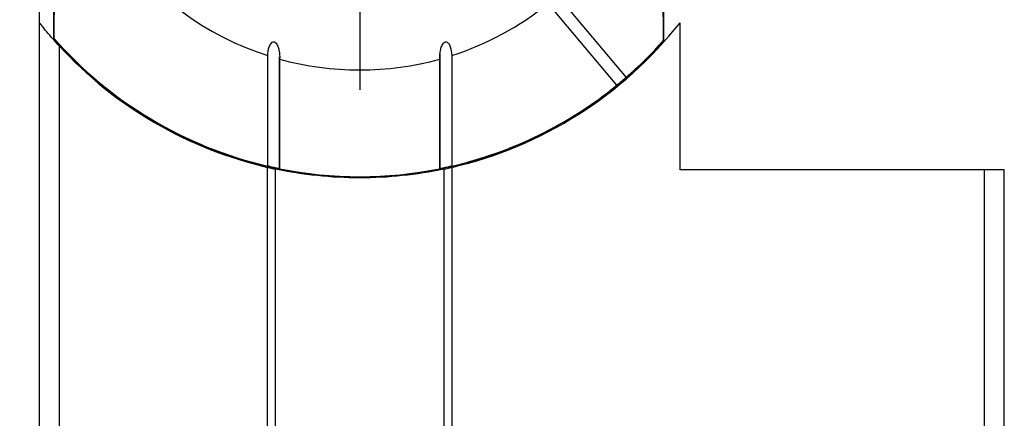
# Model space of a CAD drawing. Header units: millimetres. Extents: x 6 to 273, y 6 to 210.
# Tile 10 of 47: x 118 to 143, y 100 to 110. Entities that reach past the tile are written whole.
import ezdxf

# ---------------------------------------------------------------- set-up
doc = ezdxf.new("R2010")
doc.units = ezdxf.units.MM
doc.linetypes.add('SLD-Center', pattern=[19.05, 15.24, -1.27, 1.27, -1.27])
doc.linetypes.add('SLD-Solid', pattern=[0])
doc.layers.add('CENTER', color=40, linetype='SLD-Center')
doc.layers.add('DIMENSIONS', color=140, linetype='SLD-Solid', lineweight=25)
doc.styles.add('SLDTEXTSTYLE0', font='VERDANA.TTF')
doc.dimstyles.new('SLDDIMSTYLE0', dxfattribs={"dimtxt": 2.158008, "dimasz": 3.302, "dimexe": 0, "dimexo": 0.0625, "dimgap": 0.539502, "dimtad": 0, "dimtih": 1, "dimtoh": 1, "dimrnd": 1e-09, "dimzin": 4, "dimdsep": 46, "dimtxsty": 'SLDTEXTSTYLE0', "dimsah": 1, "dimcen": 0.09, "dimadec": 0, "dimazin": 1, "dimtfac": 1, "dimtofl": 0, "dimtmove": 0, "dimatfit": 3, "dimfxl": 0, "dimfrac": 2, "dimtolj": 1, "dimtzin": 12, "dimarcsym": 0})
doc.dimstyles.new('SLDDIMSTYLE3', dxfattribs={"dimtxt": 2.158008, "dimasz": 3.302, "dimexe": 0, "dimexo": 0.0625, "dimgap": 0.539502, "dimtad": 0, "dimtih": 1, "dimtoh": 1, "dimrnd": 1e-09, "dimzin": 12, "dimdsep": 46, "dimtxsty": 'SLDTEXTSTYLE0', "dimsah": 1, "dimcen": 0.09, "dimadec": 0, "dimazin": 3, "dimtfac": 1, "dimtmove": 0, "dimatfit": 0, "dimfxl": 0, "dimfrac": 2, "dimtolj": 1, "dimtzin": 12, "dimarcsym": 0})

# ---------------------------------------------------------------- blocks, each defined once
blk = doc.blocks.new('_D_6')
at = {"layer": 'DIMENSIONS'}
for p, q in [((95.078, 136.831), (94.354, 136.831)), ((94.354, 136.831), (94.354, 133.402)), ((101.491, 136.831), (102.216, 136.831)), ((102.216, 136.831), (102.216, 133.402)), ((104.39, 134.813), (107.233, 134.813)), ((107.233, 134.813), (107.233, 128.067)), ((94.354, 133.402), (95.078, 133.402)), ((102.216, 133.402), (101.491, 133.402)), ((118.196, 128.067), (104.058, 128.067)), ((117.698, 116.567), (104.058, 116.567)), ((107.233, 116.567), (107.233, 110.217))]:
    blk.add_line(p, q, dxfattribs=at)
for points in [[(107.233, 128.067), (107.741, 131.369), (106.725, 131.369)], [(107.233, 116.567), (106.725, 113.265), (107.741, 113.265)]]:
    blk.add_solid(points, dxfattribs=at)
at = {"layer": 'DIMENSIONS', "char_height": 2.1167, "attachment_point": 1, "style": 'SLDTEXTSTYLE0'}
for s, insert in [('11.5', (95.078, 140.003)), ('0.45', (95.078, 136.09)), ('TYP.', (95.182, 132.177))]:
    blk.add_mtext(s, dxfattribs=dict(at, insert=insert))
blk = doc.blocks.new('_D_7')
at = {"layer": 'DIMENSIONS'}
for p, q in [((117.698, 116.567), (104.058, 116.567)), ((107.233, 116.567), (107.233, 105.728)), ((104.027, 101.815), (103.302, 101.815)), ((103.302, 101.815), (103.302, 98.385)), ((110.439, 101.815), (111.164, 101.815)), ((111.164, 101.815), (111.164, 98.385)), ((103.302, 98.385), (104.027, 98.385)), ((111.164, 98.385), (110.439, 98.385)), ((107.233, 89.567), (107.233, 97.902)), ((117.698, 89.567), (104.058, 89.567))]:
    blk.add_line(p, q, dxfattribs=at)
for points in [[(107.233, 116.567), (106.725, 113.265), (107.741, 113.265)], [(107.233, 89.567), (107.741, 92.869), (106.725, 92.869)]]:
    blk.add_solid(points, dxfattribs=at)
at = {"layer": 'DIMENSIONS', "char_height": 2.1167, "attachment_point": 1, "style": 'SLDTEXTSTYLE0'}
for s, insert in [('27.0', (104.027, 104.986)), ('1.06', (104.027, 101.073))]:
    blk.add_mtext(s, dxfattribs=dict(at, insert=insert))
blk = doc.blocks.new('SW_CENTERMARKSYMBOL_0')
at = {"layer": 'CENTER', "color": 0}
for p, q in [((0, 5.08), (0, 7.9985)), ((0, 0), (0, 2.54)), ((-5.08, 0), (-7.9985, 0)), ((0, 0), (-2.54, 0)), ((0, 0), (0, -2.54)), ((0, 0), (2.54, 0)), ((5.08, 0), (7.9985, 0)), ((0, -5.08), (0, -7.9985))]:
    blk.add_line(p, q, dxfattribs=at)

msp = doc.modelspace()

# ---------------------------------------------------------------- linework, layer by layer
for p, q in [((119.316, 123.276), (119.316, 109.858)), ((134.566, 109.801), (134.566, 123.332)), ((118.966, 110.239), (118.966, 122.895)), ((133.388, 108.68), (131.676, 110.721)), ((131.905, 110.914), (133.618, 108.873)), ((118.966, 95.895), (118.966, 110.239)), ((134.966, 106.567), (134.966, 110.239)), ((119.325, 109.855), (119.316, 109.858)), ((134.566, 109.801), (134.557, 109.798)), ((119.466, 96.48), (119.466, 109.654)), ((128.966, 109.459), (128.966, 106.583)), ((124.667, 106.66), (124.667, 109.421)), ((124.965, 109.332), (124.965, 106.595)), ((124.966, 106.58), (124.966, 109.39)), ((128.967, 106.595), (128.967, 109.332)), ((129.265, 109.421), (129.265, 106.66)), ((124.666, 99.504), (124.666, 106.63)), ((124.864, 99.548), (124.864, 106.586)), ((129.069, 106.586), (129.069, 99.548)), ((129.266, 106.63), (129.266, 99.504)), ((142.566, 106.567), (134.966, 106.567)), ((142.566, 106.567), (142.566, 99.567)), ((143.066, 106.567), (142.566, 106.567)), ((143.066, 99.567), (143.066, 106.567))]:
    msp.add_line(p, q)
at = {"flags": 128}
for points in [[(119.325, 123.279), (119.334, 122.113), (119.34, 120.914), (119.345, 119.69), (119.348, 118.448), (119.35, 117.195), (119.35, 115.939), (119.348, 114.686), (119.345, 113.444), (119.34, 112.22), (119.334, 111.021), (119.325, 109.855)], [(134.557, 109.798), (134.549, 110.974), (134.542, 112.182), (134.537, 113.416), (134.534, 114.669), (134.532, 115.933), (134.532, 117.201), (134.534, 118.465), (134.537, 119.717), (134.542, 120.952), (134.549, 122.16), (134.557, 123.336)]]:
    msp.add_lwpolyline(points, dxfattribs=at)
for radius, start, end in [(7.507, 107.8335, 252.1665), (7.507, 287.8335, 308.855), (10.2, 283.0317, 321.6573), (10.175, 221.2497, 318.325), (10.17, 221.2986, 256.9361), (10.17, 310.8451, 318.2764), (10.2, 222.6679, 256.9683), (7.507, 254.5401, 285.4599), (10.17, 283.0639, 309.1549), (10.17, 258.6534, 281.3466)]:
    msp.add_arc((126.966, 116.567), radius, start, end)
for points, knots in [([(119.466, 109.654), (119.409, 109.716), (119.354, 109.777), (119.247, 109.899), (119.195, 109.96), (119.1, 110.073), (119.056, 110.127), (118.989, 110.21), (118.966, 110.239), (118.966, 110.239)], [0, 0, 0, 0, 0.25, 0.25, 0.5, 0.5, 0.75, 0.75, 1, 1, 1, 1]), ([(124.667, 109.421), (124.671, 109.495), (124.682, 109.568), (124.719, 109.671), (124.734, 109.706), (124.771, 109.747), (124.787, 109.758), (124.824, 109.765), (124.843, 109.759), (124.887, 109.725), (124.905, 109.691), (124.933, 109.623), (124.942, 109.587), (124.964, 109.479), (124.969, 109.406), (124.965, 109.332)], [0, 0, 0, 0, 0.25, 0.25, 0.375, 0.375, 0.4375, 0.4375, 0.5, 0.5, 0.625, 0.625, 0.75, 0.75, 1, 1, 1, 1]), ([(128.967, 109.332), (128.964, 109.406), (128.969, 109.478), (128.99, 109.585), (128.999, 109.621), (129.027, 109.689), (129.045, 109.724), (129.089, 109.758), (129.107, 109.765), (129.144, 109.759), (129.16, 109.747), (129.198, 109.707), (129.214, 109.672), (129.251, 109.568), (129.262, 109.495), (129.265, 109.421)], [0, 0, 0, 0, 0.25, 0.25, 0.375, 0.375, 0.5, 0.5, 0.5625, 0.5625, 0.625, 0.625, 0.75, 0.75, 1, 1, 1, 1]), ([(133.618, 108.873), (133.618, 108.873), (133.609, 108.864), (133.57, 108.83), (133.539, 108.803), (133.472, 108.747), (133.44, 108.721), (133.399, 108.688), (133.388, 108.68), (133.388, 108.68)], [0, 0, 0, 0, 0.25, 0.25, 0.5, 0.5, 0.75, 0.75, 1, 1, 1, 1]), ([(124.666, 106.63), (124.666, 106.63), (124.687, 106.625), (124.759, 106.609), (124.808, 106.598), (124.864, 106.586)], [0, 0, 0, 0, 0.5, 0.5, 1, 1, 1, 1]), ([(124.965, 106.595), (124.969, 106.594), (124.961, 106.595), (124.911, 106.605), (124.869, 106.613), (124.783, 106.632), (124.744, 106.641), (124.689, 106.654), (124.672, 106.658), (124.667, 106.66)], [0, 0, 0, 0, 0.25, 0.25, 0.5, 0.5, 0.75, 0.75, 1, 1, 1, 1]), ([(129.265, 106.66), (129.261, 106.658), (129.244, 106.654), (129.19, 106.641), (129.151, 106.632), (129.065, 106.614), (129.022, 106.605), (128.972, 106.595), (128.963, 106.594), (128.967, 106.595)], [0, 0, 0, 0, 0.25, 0.25, 0.5, 0.5, 0.75, 0.75, 1, 1, 1, 1]), ([(129.069, 106.586), (129.124, 106.598), (129.174, 106.609), (129.246, 106.625), (129.266, 106.63), (129.266, 106.63)], [0, 0, 0, 0, 0.5, 0.5, 1, 1, 1, 1])]:
    msp.add_open_spline(points, degree=3, knots=knots)
for points in [[(126.966, 106.367), (126.25, 106.367), (125.549, 106.442), (124.864, 106.586)], [(129.069, 106.586), (128.383, 106.442), (127.683, 106.367), (126.966, 106.367)]]:
    msp.add_open_spline(points, degree=3)

# ---------------------------------------------------------------- block references
at = {"layer": 'CENTER'}
msp.add_blockref('SW_CENTERMARKSYMBOL_0', (126.966, 116.567), dxfattribs=at)

# ---------------------------------------------------------------- dimensions: what is measured, and where the dimension line sits
at = {"layer": 'DIMENSIONS'}
dim = msp.add_linear_dim(base=(107.233, 128.067), p1=(118.968, 116.567), p2=(119.466, 128.067), angle=90, text='<>\\PTYP.', dimstyle='SLDDIMSTYLE3', dxfattribs=at)
dim.commit()
dim.dimension.update_dxf_attribs({"geometry": '_D_6', "text_midpoint": (107.233, 134.813), "dimtype": 160})
dim = msp.add_linear_dim(base=(107.233, 89.567), p1=(118.968, 116.567), p2=(118.968, 89.567), angle=90, dimstyle='SLDDIMSTYLE0', dxfattribs=at)
dim.commit()
dim.dimension.update_dxf_attribs({"geometry": '_D_7', "text_midpoint": (107.233, 101.815), "dimtype": 160})

doc.saveas('drawing.dxf')
